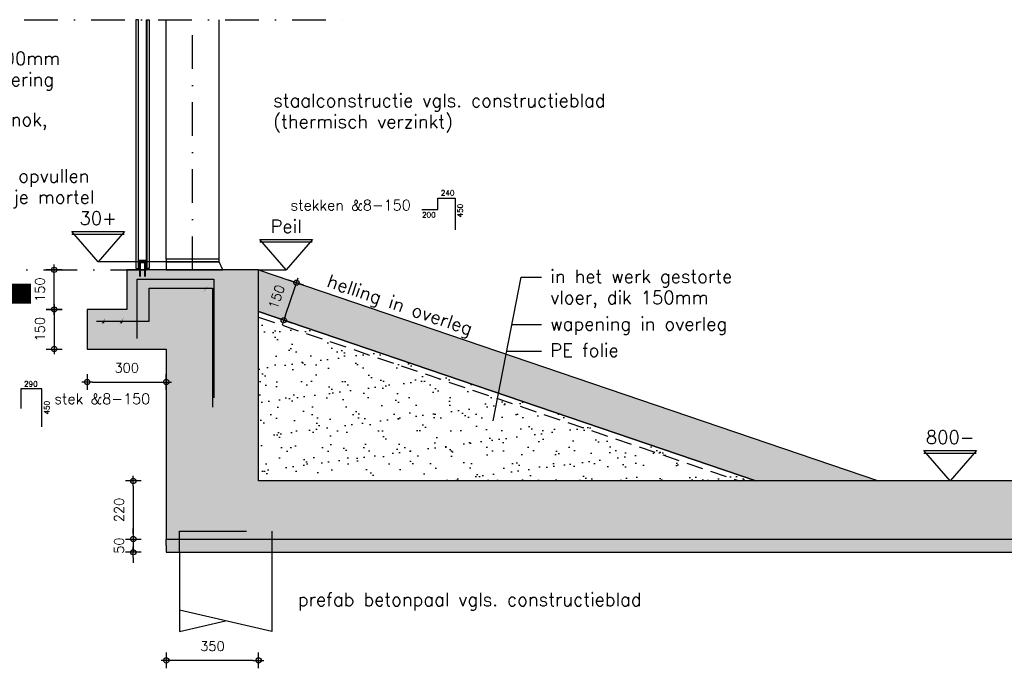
# Model space of a CAD drawing. Extents: x 0 to 38100, y 0 to 35640.
# Tile 30 of 42: x 11736 to 15469, y 29806 to 32264. Entities that reach past the tile are written whole.
import ezdxf
from ezdxf.enums import TextEntityAlignment as Align

# ---------------------------------------------------------------- set-up
doc = ezdxf.new("R2010")
doc.units = 0
doc.header["$LTSCALE"] = 20
doc.header["$PDMODE"] = 1
doc.header["$PDSIZE"] = -3
for name, pattern in [('DASHDOT2', [12.7, 6.35, -3.175, 0, -3.175]), ('DASHED', [19.05, 12.7, -6.35]), ('HIDDEN2', [4.7625, 3.175, -1.5875])]:
    doc.linetypes.add(name, pattern=pattern)
doc.layers.get('0').update_dxf_attribs({"linetype": 'CONTINUOUS'})
doc.layers.get('DEFPOINTS').update_dxf_attribs({"linetype": 'CONTINUOUS'})
for name, color, linetype in [('A--A16--_F-23-', 1, 'CONTINUOUS'), ('A--A16--_F123-_SOLID', 27, 'CONTINUOUS'), ('A--L$1A-_AFBREEKLIJN', 1, 'DASHDOT2'), ('A--L16--', 7, 'CONTINUOUS'), ('A--L16--_F-23-', 7, 'CONTINUOUS'), ('A--L16--_F123-', 3, 'CONTINUOUS'), ('A--L17--_F123-', 7, 'CONTINUOUS'), ('A--L19--_F123-', 1, 'HIDDEN2'), ('A--L23--_F123-', 3, 'CONTINUOUS'), ('A--L28BW_F-23-', 3, 'WAP150'), ('A--L28S-_F123-', 1, 'CONTINUOUS'), ('A--L31--_F123-', 7, 'CONTINUOUS'), ('A--M$1A-_F123-_MAATV', 7, 'CONTINUOUS'), ('A--T$1A-_F123-_0_18MM', 1, 'CONTINUOUS'), ('A--T$1A-_F123-_0_25MM', 2, 'CONTINUOUS'), ('A--T$1A-_F123-_13MM', 7, 'CONTINUOUS')]:
    doc.layers.add(name, color=color, linetype=linetype)
doc.styles.add('0_18', font='ROMANS.shx', dxfattribs={"height": 36})
doc.styles.add('0_25', font='ROMANS.shx', dxfattribs={"height": 50})
doc.styles.add('ALFA-0_25', font='ROMANS')
doc.styles.add('ALFA-1', font='romans')
doc.styles.add('MISO', font='ROMANS.shx')
doc.styles.get("Standard").update_dxf_attribs({"font": 'SIMPLEX'})
doc.linetypes.add('WAP150', pattern='A,1,["o",STANDARD,S=10,R=0,X=-3.6,Y=5],148,["o",STANDARD,S=10,R=0,X=-1.6,Y=5],1', length=150)
doc.dimstyles.new('DLV18', dxfattribs={"dimscale": 20, "dimtxt": 1.8, "dimasz": 1, "dimexe": 0, "dimexo": 0, "dimgap": 0, "dimtad": 0, "dimdec": 0, "dimrnd": 1, "dimzin": 0, "dimtxsty": 'MISO', "dimblk1": '$DIMDLV', "dimblk2": '$DIMDLV', "dimsah": 1, "dimcen": 0, "dimse1": 1, "dimse2": 1, "dimclrd": 256, "dimclre": 256, "dimclrt": 1, "dimazin": 3, "dimtfac": 1, "dimtdec": 0, "dimtix": 1, "dimtmove": 0, "dimatfit": 3, "dimtvp": 1.5, "dimtolj": 1, "dimtzin": 0})

# ---------------------------------------------------------------- blocks, each defined once
blk = doc.blocks.new('*U218')
at = {"layer": 'A--A16--_F123-_SOLID', "color": 11}
for points in [[(0, 0), (0, 25), (3298.9, 0), (3298.9, 25)], [(3298.9, 0), (3298.9, -25), (0, 0), (0, -25)]]:
    blk.add_solid(points, dxfattribs=at)
at = {"layer": 'A--L16--_F-23-', "color": 3, "linetype": 'CONTINUOUS'}
for points in [[(0, 0), (0, 25), (3298.9, 25), (3298.9, 0)], [(0, 0), (0, -25), (3298.9, -25), (3298.9, 0)]]:
    blk.add_lwpolyline(points, dxfattribs=at)
blk = doc.blocks.new('$DIMDLV')
at = {"color": 0}
for p, q in [((-1, 0), (1, 0)), ((0, -1.5), (0, 1.5))]:
    blk.add_line(p, q, dxfattribs=at)
blk.add_circle((0, 0), 0.5, dxfattribs=at)
blk = doc.blocks.new('*D217')
at = {"layer": 'A--M$1A-_F123-_MAATV'}
for p, q in [((12166.5, 30315.9), (12166.5, 30335.9)), ((12166.5, 30295.9), (12166.5, 30245.9)), ((12166.5, 30225.9), (12166.5, 30205.9))]:
    blk.add_line(p, q, dxfattribs=at)
at = {"layer": 'DEFPOINTS', "color": 0}
for p in [(12291.5, 30295.9), (12166.5, 30245.9), (12291.5, 30245.9)]:
    blk.add_point(p, dxfattribs=at)
at = {"layer": 'A--M$1A-_F123-_MAATV', "xscale": 20, "yscale": 20, "zscale": 20}
for p, rotation in [((12166.5, 30295.9), 270), ((12166.5, 30245.9), 90)]:
    blk.add_blockref('$DIMDLV', p, dxfattribs=dict(at, rotation=rotation))
at = {"layer": 'A--M$1A-_F123-_MAATV', "color": 1, "insert": (12112.5, 30270.9), "char_height": 36, "attachment_point": 5, "rotation": 90, "style": 'MISO'}
blk.add_mtext('\\A1;50', dxfattribs=at)
blk = doc.blocks.new('*D216')
at = {"layer": 'A--M$1A-_F123-_MAATV'}
blk.add_line((12166.5, 30495.9), (12166.5, 30315.9), dxfattribs=at)
at = {"layer": 'DEFPOINTS', "color": 0}
for p in [(12641.5, 30515.9), (12166.5, 30295.9), (12291.5, 30295.9)]:
    blk.add_point(p, dxfattribs=at)
at = {"layer": 'A--M$1A-_F123-_MAATV', "xscale": 20, "yscale": 20, "zscale": 20}
for p, rotation in [((12166.5, 30515.9), 90), ((12166.5, 30295.9), 270)]:
    blk.add_blockref('$DIMDLV', p, dxfattribs=dict(at, rotation=rotation))
at = {"layer": 'A--M$1A-_F123-_MAATV', "color": 1, "insert": (12112.5, 30405.9), "char_height": 36, "attachment_point": 5, "rotation": 90, "style": 'MISO'}
blk.add_mtext('\\A1;220', dxfattribs=at)
blk = doc.blocks.new('*D215')
at = {"layer": 'A--M$1A-_F123-_MAATV'}
blk.add_line((12621.5, 29835.9), (12311.5, 29835.9), dxfattribs=at)
at = {"layer": 'DEFPOINTS', "color": 0}
for p in [(12641.5, 30515.9), (12291.5, 30295.9), (12291.5, 29835.9)]:
    blk.add_point(p, dxfattribs=at)
at = {"layer": 'A--M$1A-_F123-_MAATV', "xscale": 20, "yscale": 20, "zscale": 20, "rotation": 180}
blk.add_blockref('$DIMDLV', (12291.5, 29835.9), dxfattribs=at)
at = {"layer": 'A--M$1A-_F123-_MAATV', "xscale": 20, "yscale": 20, "zscale": 20}
blk.add_blockref('$DIMDLV', (12641.5, 29835.9), dxfattribs=at)
at = {"layer": 'A--M$1A-_F123-_MAATV', "color": 1, "insert": (12466.5, 29889.9), "char_height": 36, "attachment_point": 5, "style": 'MISO'}
blk.add_mtext('\\A1;350', dxfattribs=at)
blk = doc.blocks.new('*D219')
at = {"layer": 'A--M$1A-_F123-_MAATV'}
blk.add_line((11866.5, 31185.9), (11866.5, 31295.9), dxfattribs=at)
at = {"layer": 'DEFPOINTS', "color": 0}
for p in [(11866.5, 31315.9), (12141.5, 31315.9), (11991.5, 31165.9)]:
    blk.add_point(p, dxfattribs=at)
at = {"layer": 'A--M$1A-_F123-_MAATV', "xscale": 20, "yscale": 20, "zscale": 20}
for p, rotation in [((11866.5, 31315.9), 90), ((11866.5, 31165.9), 270)]:
    blk.add_blockref('$DIMDLV', p, dxfattribs=dict(at, rotation=rotation))
at = {"layer": 'A--M$1A-_F123-_MAATV', "color": 1, "insert": (11812.5, 31240.9), "char_height": 36, "attachment_point": 5, "rotation": 90, "style": 'MISO'}
blk.add_mtext('\\A1;150', dxfattribs=at)
blk = doc.blocks.new('*D220')
at = {"layer": 'A--M$1A-_F123-_MAATV'}
blk.add_line((11866.5, 31145.9), (11866.5, 31035.9), dxfattribs=at)
at = {"layer": 'DEFPOINTS', "color": 0}
for p in [(11991.5, 31165.9), (11866.5, 31015.9), (11991.5, 31015.9)]:
    blk.add_point(p, dxfattribs=at)
at = {"layer": 'A--M$1A-_F123-_MAATV', "xscale": 20, "yscale": 20, "zscale": 20}
for p, rotation in [((11866.5, 31165.9), 90), ((11866.5, 31015.9), 270)]:
    blk.add_blockref('$DIMDLV', p, dxfattribs=dict(at, rotation=rotation))
at = {"layer": 'A--M$1A-_F123-_MAATV', "color": 1, "insert": (11812.5, 31090.9), "char_height": 36, "attachment_point": 5, "rotation": 90, "style": 'MISO'}
blk.add_mtext('\\A1;150', dxfattribs=at)
blk = doc.blocks.new('*D221')
at = {"layer": 'A--M$1A-_F123-_MAATV', "linetype": 'CONTINUOUS'}
blk.add_line((12011.5, 30890.9), (12271.5, 30890.9), dxfattribs=at)
at = {"layer": 'DEFPOINTS', "color": 0, "linetype": 'CONTINUOUS'}
for p in [(11991.5, 31015.9), (12291.5, 31015.9), (12291.5, 30890.9)]:
    blk.add_point(p, dxfattribs=at)
at = {"layer": 'A--M$1A-_F123-_MAATV', "linetype": 'CONTINUOUS', "xscale": 20, "yscale": 20, "zscale": 20, "rotation": 180}
blk.add_blockref('$DIMDLV', (11991.5, 30890.9), dxfattribs=at)
at = {"layer": 'A--M$1A-_F123-_MAATV', "linetype": 'CONTINUOUS', "xscale": 20, "yscale": 20, "zscale": 20}
blk.add_blockref('$DIMDLV', (12291.5, 30890.9), dxfattribs=at)
at = {"layer": 'A--M$1A-_F123-_MAATV', "color": 1, "linetype": 'CONTINUOUS', "insert": (12141.5, 30944.9), "char_height": 36, "attachment_point": 5, "style": 'MISO'}
blk.add_mtext('\\A1;300', dxfattribs=at)
blk = doc.blocks.new('*D222')
at = {"layer": 'A--M$1A-_F123-_MAATV'}
blk.add_line((12743.2, 31144), (12778.7, 31248.1), dxfattribs=at)
at = {"layer": 'DEFPOINTS', "color": 0}
for p in [(12689.9, 31299.5), (12785.1, 31267.1), (12641.5, 31157.5)]:
    blk.add_point(p, dxfattribs=at)
at = {"layer": 'A--M$1A-_F123-_MAATV', "xscale": 20, "yscale": 20, "zscale": 20}
for p, rotation in [((12785.1, 31267.1), 71.20011485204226), ((12736.8, 31125.1), 251.2001148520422)]:
    blk.add_blockref('$DIMDLV', p, dxfattribs=dict(at, rotation=rotation))
at = {"layer": 'A--M$1A-_F123-_MAATV', "color": 1, "insert": (12709.8, 31213.5), "char_height": 36, "attachment_point": 5, "rotation": 71.2001, "style": 'MISO'}
blk.add_mtext('\\A1;150', dxfattribs=at)

msp = doc.modelspace()

# ---------------------------------------------------------------- hatches: boundary and pattern name
at = {"layer": 'A--A16--_F123-_SOLID'}
for points in [[(12291.5, 31015.9), (12291.5, 30295.9), (15590.4, 30295.9), (15590.4, 30515.9), (12641.5, 30515.9), (12641.5, 31185.9), (12641.5, 31315.9), (12141.5, 31315.9), (12141.5, 31165.9), (11991.5, 31165.9), (11991.5, 31015.9)], [(12641.5, 31157.5), (12641.5, 31315.9), (14991.5, 30515.9), (14526.1, 30515.9)]]:
    msp.add_hatch(color=256, dxfattribs=at).paths.add_polyline_path(points)
at = {"layer": 'A--L16--_F-23-'}
h = msp.add_hatch(dxfattribs=at)
h.set_pattern_fill('AR-SAND', color=8, scale=50, style=0)
h.set_pattern_definition([(37.5, (-14623.93, 11299.66), (-3.14967, 96.34119), [0, -76, 0, -85, 0, -81.25]), (7.5, (-14623.93, 11299.66), (88.48884, 141.1073), [0, -41, 0, -68.5, 0, -26.25]), (327.5, (-14685.43, 11299.66), (155.7071, 0.28295), [0, -25, 0, -90, 0, -117.5]), (317.5, (-14685.43, 11299.66), (150.30633, 43.8838), [0, -12.5, 0, -59, 0, -67.5])])
h.paths.add_polyline_path([(12641.5, 30515.9), (12641.5, 31157.5), (14526.1, 30515.9)])

# ---------------------------------------------------------------- linework, layer by layer
at = {"layer": 'A--A16--_F-23-', "color": 8, "linetype": 'HIDDEN2'}
msp.add_line((12506.2, 31315.9), (12291.5, 31315.9), dxfattribs=at)
at = {"layer": 'A--L$1A-_AFBREEKLIJN'}
msp.add_line((11753, 32263.9), (12991.5, 32263.9), dxfattribs=at)
at = {"layer": 'A--L16--_F-23-', "color": 8}
msp.add_lwpolyline([(12641.5, 30515.9), (12641.5, 31157.5), (14526.1, 30515.9)], close=True, dxfattribs=at)
at = {"layer": 'A--L16--_F123-'}
for points in [[(12291.5, 31015.9), (12291.5, 30295.9), (15590.4, 30295.9), (15590.4, 30515.9), (12641.5, 30515.9), (12641.5, 31185.9), (12641.5, 31315.9), (12141.5, 31315.9), (12141.5, 31165.9), (11991.5, 31165.9), (11991.5, 31015.9)], [(12641.5, 31157.5), (12641.5, 31315.9), (14991.5, 30515.9), (14526.1, 30515.9)]]:
    msp.add_lwpolyline(points, close=True, dxfattribs=at)
at = {"layer": 'A--L17--_F123-', "color": 1, "linetype": 'DASHED'}
msp.add_lwpolyline([(12341.5, 30245.9), (12341.5, 30325.9), (12691.5, 30325.9), (12691.5, 30245.9)], dxfattribs=at)
at = {"layer": 'A--L17--_F123-', "color": 1, "linetype": 'CONTINUOUS'}
for points in [[(12691.5, 30245.9), (12691.5, 29945.9), (12341.5, 30025.9)], [(12341.5, 30245.9), (12341.5, 29945.9), (12516.5, 29985.9)]]:
    msp.add_lwpolyline(points, dxfattribs=at)
at = {"layer": 'A--L19--_F123-', "color": 1}
msp.add_line((12641.5, 31136.4), (14464, 30515.9), dxfattribs=at)
at = {"layer": 'A--L23--_F123-', "color": 2, "linetype": 'CONTINUOUS'}
msp.add_lwpolyline([(12506.2, 31315.9), (12491.5, 31345.9), (12291.5, 31345.9), (12291.5, 31315.9)], close=True, dxfattribs=at)
at = {"layer": 'A--L28BW_F-23-', "color": 3, "linetype": 'WAP150'}
for points in [[(12026.5, 31120.9), (12226.5, 31120.9), (12226.5, 31245.9), (12466.5, 31245.9), (12466.5, 30795.9)], [(12181.5, 31055.9), (12181.5, 31055.9), (12181.5, 31280.9), (12471.5, 31280.9), (12471.5, 30830.9)]]:
    msp.add_lwpolyline(points, dxfattribs=at)
at = {"layer": 'A--L28BW_F-23-', "color": 3, "linetype": 'WAP150', "const_width": 4}
for points in [[(12051, 31116.9, 1), (12055, 31116.9, 1)], [(12119.4, 31116.9, 1), (12123.4, 31116.9, 1)]]:
    msp.add_lwpolyline(points, format="xyb", close=True, dxfattribs=at)
at = {"layer": 'A--L28S-_F123-', "color": 1}
for p, q in [((12291.5, 31355.9), (12291.5, 32263.9)), ((12491.5, 31355.9), (12491.5, 32263.9))]:
    msp.add_line(p, q, dxfattribs=at)
at = {"layer": 'A--L28S-_F123-', "color": 8, "linetype": 'DASHDOT2'}
msp.add_line((12391.5, 31315.9), (12391.5, 32263.9), dxfattribs=at)
at = {"layer": 'A--L28S-_F123-', "color": 1}
msp.add_lwpolyline([(12291.5, 31345.9), (12491.5, 31345.9), (12491.5, 31355.9), (12291.5, 31355.9)], close=True, dxfattribs=at)
at = {"layer": 'A--L31--_F123-'}
for points in [[(12176.5, 31320.9), (12186.5, 31320.9), (12186.5, 32263.9), (12176.5, 32263.9)], [(12185.5, 31320.9), (12186.5, 31320.9), (12186.5, 32263.9), (12185.5, 32263.9)], [(12226.5, 31320.9), (12216.5, 31320.9), (12216.5, 32263.9), (12226.5, 32263.9)], [(12217.5, 31320.9), (12216.5, 31320.9), (12216.5, 32263.9), (12217.5, 32263.9)], [(12216.5, 31315.9), (12216.5, 31350.9), (12186.5, 31350.9), (12186.5, 31315.9), (12188.5, 31315.9), (12188.5, 31348.9), (12214.5, 31348.9), (12214.5, 31315.9)]]:
    msp.add_lwpolyline(points, close=True, dxfattribs=at)
for points in [[(12191.5, 31290.9), (12191.5, 31345.9), (12211.5, 31345.9), (12211.5, 31290.9)], [(12194, 31290.9), (12194, 31343.4), (12209, 31343.4), (12209, 31290.9)]]:
    msp.add_lwpolyline(points, dxfattribs=at)
at = {"layer": 'A--M$1A-_F123-_MAATV', "color": 8, "linetype": 'DASHDOT2'}
msp.add_line((10301.5, 31315.9), (12291.5, 31315.9), dxfattribs=at)
at = {"layer": 'A--M$1A-_F123-_MAATV', "color": 1, "const_width": 75}
msp.add_lwpolyline([(11778.5, 31225.9), (10301.5, 31225.9)], dxfattribs=at)
at = {"layer": 'A--T$1A-_F123-_0_18MM', "linetype": 'CONTINUOUS'}
for p, q in [((13530.9, 30743.2), (13637.1, 31288.3)), ((13637.1, 31288.3), (13713.9, 31288.3)), ((13602, 31108.3), (13713.9, 31108.3)), ((13582.5, 31008.3), (13713.9, 31008.3))]:
    msp.add_line(p, q, dxfattribs=at)
for points in [[(12491.5, 31952, 0, 13.3, 0), (12530.2, 31952, 0, 0, 0), (12576.5, 31952, 0, 0, 0), (12691.7, 31952, 0, 0, 0)], [(12435.8, 31345.9, 0, 13.3, 0), (12418.6, 31382, 0, 0, 0), (12286.7, 31665.9, 0, 0, 0), (12113.9, 31665.9, 0, 0, 0)], [(12466.5, 30822.5, 0, 13.3, 0), (12426.5, 30822.1, 0, 0, 0), (12260.6, 30822.1, 0, 0, 0), (12260.6, 30822.1, 0, 0, 0)], [(12691.5, 30060.8, 0, 13.3, 0), (12730.2, 30060.8, 0, 0, 0), (12776.5, 30060.8, 0, 0, 0), (12785.4, 30060.8, 0, 0, 0)]]:
    msp.add_lwpolyline(points, format="xyseb", dxfattribs=at)
at = {"layer": 'A--T$1A-_F123-_0_18MM', "color": 1, "linetype": 'CONTINUOUS'}
for points in [[(12444.4, 31245.9, 0, 13, 0), (12465.7, 31277.1, 0, 0, 0), (12678.9, 31556, 0, 0, 0), (12739.5, 31556, 0, 0, 0)], [(12121.4, 31116.9, 0, 13, 0), (12100, 31085.8, 0, 0, 0), (12020.5, 30953.8, 0, 0, 0), (11830.9, 30953.8, 0, 0, 0)], [(12053, 31116.9, 0, 13, 0), (12031.7, 31085.8, 0, 0, 0), (11952.1, 30953.8, 0, 0, 0), (11830.9, 30953.8, 0, 0, 0)]]:
    msp.add_lwpolyline(points, format="xyseb", dxfattribs=at)
at = {"layer": 'A--T$1A-_F123-_0_25MM', "color": 8, "linetype": 'CONTINUOUS'}
for p, q in [((12131.8, 31450.5), (11933.1, 31450.5)), ((12844.5, 31420.5), (12645.7, 31420.5)), ((12291.5, 31345.9), (12033.1, 31345.9)), ((12641.5, 31315.9), (12745.7, 31315.9)), ((15362.5, 30620.5), (15163.7, 30620.5))]:
    msp.add_line(p, q, dxfattribs=at)
at = {"layer": 'A--T$1A-_F123-_0_25MM', "color": 1, "linetype": 'CONTINUOUS'}
for points in [[(12176.5, 32190.8, 0, 13, 0), (12138.2, 32190.8, 0, 0, 0), (12138.2, 32190.8, 0, 0, 0), (11958.1, 32190.8, 0, 0, 0)], [(12201.5, 31350.9, 0, 13, 0), (12183.5, 31388.7, 0, 0, 0), (11937.8, 31879.4, 0, 0, 0), (11894.5, 31879.4, 0, 0, 0)]]:
    msp.add_lwpolyline(points, format="xyseb", dxfattribs=at)
at = {"layer": 'A--T$1A-_F123-_0_25MM', "color": 8, "linetype": 'CONTINUOUS'}
for points in [[(12133.1, 31460.7), (12033.1, 31345.9), (11933.1, 31460.7)], [(12845.7, 31430.7), (12745.7, 31315.9), (12645.7, 31430.7)], [(15363.7, 30630.7), (15263.7, 30515.9), (15163.7, 30630.7)]]:
    msp.add_lwpolyline(points, close=True, dxfattribs=at)
at = {"layer": 'A--T$1A-_F123-_13MM', "color": 1, "linetype": 'CONTINUOUS'}
for points in [[(13260.2, 31544.2), (13320.6, 31544.2), (13320.6, 31588), (13386.6, 31588), (13386.6, 31467.7)], [(11820, 30720.4), (11820, 30864.4), (11740, 30864.4), (11740, 30790.8)]]:
    msp.add_lwpolyline(points, dxfattribs=at)

# ---------------------------------------------------------------- block references
at = {"layer": 'A--L16--'}
msp.add_blockref('*U218', (12291.5, 30270.9), dxfattribs=at)

# ---------------------------------------------------------------- texts
at = {"layer": 'A--T$1A-_F123-_0_18MM', "color": 2, "linetype": 'CONTINUOUS', "style": '0_18'}
for s, p in [('stekken &8-150', (12762.4, 31540.9)), ('stek &8-150', (11867.1, 30807.1))]:
    msp.add_text(s, height=40, dxfattribs=at).set_placement(p)
at = {"layer": 'A--T$1A-_F123-_0_25MM', "linetype": 'CONTINUOUS'}
for s, style, p in [('3000x3000mm', '0_25', (11381.6, 32092.3)), ('v.z.v. tochtwering', '0_25', (11279.2, 32012.3)), ('staalconstructie vgls. constructieblad', '0_25', (12696.7, 31933)), ('geleidenok,', '0_25', (11470.4, 31860.9)), ('(thermisch verzinkt)', '0_25', (12696.7, 31853)), ('30mm stelruimte opvullen', '0_25', (11115.1, 31646.9)), ('met krimpvrije mortel', '0_25', (11281.8, 31566.9)), ('in het werk gestorte', 'ALFA-0_25', (13747.3, 31266.2)), ('vloer, dik 150mm', 'ALFA-0_25', (13747.3, 31186.2)), ('wapening in overleg', 'ALFA-0_25', (13747.3, 31086.2)), ('PE folie', 'ALFA-0_25', (13747.3, 30986.2)), ('prefab betonpaal vgls. constructieblad', '0_25', (12790.4, 30041.8))]:
    msp.add_text(s, height=50, dxfattribs=dict(at, style=style)).set_placement(p)
at = {"layer": 'A--T$1A-_F123-_0_25MM', "linetype": 'CONTINUOUS', "style": '0_25'}
for s, p in [('30+', (12033.1, 31512.1)), ('Peil', (12745.7, 31482.1)), ('800-', (15263.7, 30682.1))]:
    msp.add_text(s, height=50, dxfattribs=at).set_placement(p, align=Align.MIDDLE)
at = {"layer": 'A--T$1A-_F123-_0_25MM', "linetype": 'CONTINUOUS', "style": 'ALFA-0_25'}
msp.add_text('helling in overleg', height=50, rotation=341.2001, dxfattribs=at).set_placement((12896.4, 31252.6))
at = {"layer": 'A--T$1A-_F123-_13MM', "color": 1, "linetype": 'CONTINUOUS', "style": 'ALFA-1'}
for s, p in [('240', (13332.4, 31597.6)), ('200', (13261.4, 31514.5)), ('290', (11752.3, 30873.5))]:
    msp.add_text(s, height=20, dxfattribs=at).set_placement(p)
for p in [(13415.5, 31514.9), (11848.9, 30767.6)]:
    msp.add_text('450', height=20, rotation=90, dxfattribs=at).set_placement(p)

# ---------------------------------------------------------------- dimensions: what is measured, and where the dimension line sits
at = {"layer": 'A--M$1A-_F123-_MAATV'}
for base, p1, p2, angle, picture, middle in [((11866.5, 31315.9), (11991.5, 31165.9), (12141.5, 31315.9), 270, '*D219', (11812.5, 31240.9)), ((11866.5, 31015.9), (11991.5, 31165.9), (11991.5, 31015.9), 270, '*D220', (11812.5, 31090.9)), ((12166.5, 30295.9), (12641.5, 30515.9), (12291.5, 30295.9), 90, '*D216', (12112.5, 30405.9)), ((12166.5, 30245.9), (12291.5, 30295.9), (12291.5, 30245.9), 90, '*D217', (12112.5, 30270.9))]:
    dim = msp.add_linear_dim(base=base, p1=p1, p2=p2, angle=angle, dimstyle='DLV18', dxfattribs=at)
    dim.commit()
    dim.dimension.update_dxf_attribs({"geometry": picture, "text_midpoint": middle})
dim = msp.add_aligned_dim(p1=(12641.5, 31157.5), p2=(12689.9, 31299.5), distance=-100.6, dimstyle='DLV18', dxfattribs=at)
dim.commit()
dim.dimension.update_dxf_attribs({"geometry": '*D222', "text_midpoint": (12709.8, 31213.5)})
at = {"layer": 'A--M$1A-_F123-_MAATV', "linetype": 'CONTINUOUS'}
dim = msp.add_linear_dim(base=(12291.5, 30890.9), p1=(11991.5, 31015.9), p2=(12291.5, 31015.9), angle=180, dimstyle='DLV18', dxfattribs=at)
dim.commit()
dim.dimension.update_dxf_attribs({"geometry": '*D221', "text_midpoint": (12141.5, 30944.9)})
at = {"layer": 'A--M$1A-_F123-_MAATV'}
dim = msp.add_linear_dim(base=(12291.5, 29835.9), p1=(12641.5, 30515.9), p2=(12291.5, 30295.9), dimstyle='DLV18', dxfattribs=at)
dim.commit()
dim.dimension.update_dxf_attribs({"geometry": '*D215', "text_midpoint": (12466.5, 29889.9)})

doc.saveas('drawing.dxf')
